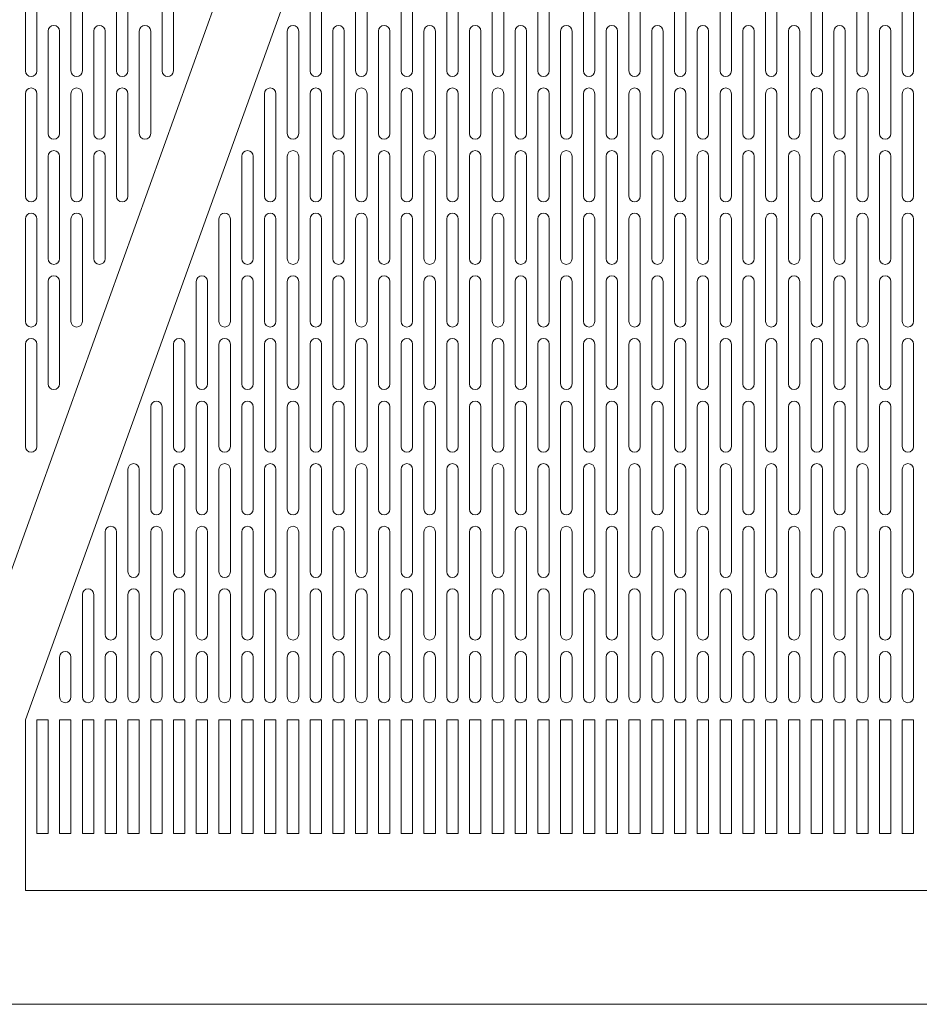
# Model space of a CAD drawing. Header units: millimetres. Extents: x 76.8 to 126.8, y 118.2 to 168.2.
# Tile 3 of 9: x 95.1 to 110.9, y 118.2 to 135.5. Entities that reach past the tile are written whole.
import ezdxf

# ---------------------------------------------------------------- set-up
doc = ezdxf.new("R2010")
doc.units = ezdxf.units.MM

msp = doc.modelspace()

# ---------------------------------------------------------------- linework, layer by layer
at = {"color": 7, "linetype": 'Continuous', "lineweight": 15}
for p, q in [((94.03, 123.216), (108.43, 163.216)), ((109.63, 163.216), (95.23, 123.216)), ((95.23, 136.416), (95.23, 134.616)), ((95.43, 134.616), (95.43, 136.416)), ((96.03, 136.416), (96.03, 134.616)), ((96.23, 134.616), (96.23, 136.416)), ((96.83, 136.416), (96.83, 134.616)), ((97.03, 134.616), (97.03, 136.416)), ((97.63, 136.416), (97.63, 134.616)), ((97.83, 134.616), (97.83, 136.416)), ((100.23, 136.416), (100.23, 134.616)), ((100.43, 134.616), (100.43, 136.416)), ((101.03, 136.416), (101.03, 134.616)), ((101.23, 134.616), (101.23, 136.416)), ((101.83, 136.416), (101.83, 134.616)), ((102.03, 134.616), (102.03, 136.416)), ((102.63, 136.416), (102.63, 134.616)), ((102.83, 134.616), (102.83, 136.416)), ((103.43, 136.416), (103.43, 134.616)), ((103.63, 134.616), (103.63, 136.416)), ((104.23, 136.416), (104.23, 134.616)), ((104.43, 134.616), (104.43, 136.416)), ((105.03, 136.416), (105.03, 134.616)), ((105.23, 134.616), (105.23, 136.416)), ((105.83, 136.416), (105.83, 134.616)), ((106.03, 134.616), (106.03, 136.416)), ((106.63, 136.416), (106.63, 134.616)), ((106.83, 134.616), (106.83, 136.416)), ((107.43, 136.416), (107.43, 134.616)), ((107.63, 134.616), (107.63, 136.416)), ((108.23, 136.416), (108.23, 134.616)), ((108.43, 134.616), (108.43, 136.416)), ((109.03, 136.416), (109.03, 134.616)), ((109.23, 134.616), (109.23, 136.416)), ((109.83, 136.416), (109.83, 134.616)), ((110.03, 134.616), (110.03, 136.416)), ((110.63, 136.416), (110.63, 134.616)), ((110.83, 134.616), (110.83, 136.416)), ((95.63, 135.316), (95.63, 133.516)), ((95.83, 133.516), (95.83, 135.316)), ((96.43, 135.316), (96.43, 133.516)), ((96.63, 133.516), (96.63, 135.316)), ((97.23, 135.316), (97.23, 133.516)), ((97.43, 133.516), (97.43, 135.316)), ((99.83, 135.316), (99.83, 133.516)), ((100.03, 133.516), (100.03, 135.316)), ((100.63, 135.316), (100.63, 133.516)), ((100.83, 133.516), (100.83, 135.316)), ((101.43, 135.316), (101.43, 133.516)), ((101.63, 133.516), (101.63, 135.316)), ((102.23, 135.316), (102.23, 133.516)), ((102.43, 133.516), (102.43, 135.316)), ((103.03, 135.316), (103.03, 133.516)), ((103.23, 133.516), (103.23, 135.316)), ((103.83, 135.316), (103.83, 133.516)), ((104.03, 133.516), (104.03, 135.316)), ((104.63, 135.316), (104.63, 133.516)), ((104.83, 133.516), (104.83, 135.316)), ((105.43, 135.316), (105.43, 133.516)), ((105.63, 133.516), (105.63, 135.316)), ((106.23, 135.316), (106.23, 133.516)), ((106.43, 133.516), (106.43, 135.316)), ((107.03, 135.316), (107.03, 133.516)), ((107.23, 133.516), (107.23, 135.316)), ((107.83, 135.316), (107.83, 133.516)), ((108.03, 133.516), (108.03, 135.316)), ((108.63, 135.316), (108.63, 133.516)), ((108.83, 133.516), (108.83, 135.316)), ((109.43, 135.316), (109.43, 133.516)), ((109.63, 133.516), (109.63, 135.316)), ((110.23, 135.316), (110.23, 133.516)), ((110.43, 133.516), (110.43, 135.316)), ((95.23, 134.216), (95.23, 132.416)), ((95.43, 132.416), (95.43, 134.216)), ((96.03, 134.216), (96.03, 132.416)), ((96.23, 132.416), (96.23, 134.216)), ((96.83, 134.216), (96.83, 132.416)), ((97.03, 132.416), (97.03, 134.216)), ((99.43, 134.216), (99.43, 132.416)), ((99.63, 132.416), (99.63, 134.216)), ((100.23, 134.216), (100.23, 132.416)), ((100.43, 132.416), (100.43, 134.216)), ((101.03, 134.216), (101.03, 132.416)), ((101.23, 132.416), (101.23, 134.216)), ((101.83, 134.216), (101.83, 132.416)), ((102.03, 132.416), (102.03, 134.216)), ((102.63, 134.216), (102.63, 132.416)), ((102.83, 132.416), (102.83, 134.216)), ((103.43, 134.216), (103.43, 132.416)), ((103.63, 132.416), (103.63, 134.216)), ((104.23, 134.216), (104.23, 132.416)), ((104.43, 132.416), (104.43, 134.216)), ((105.03, 134.216), (105.03, 132.416)), ((105.23, 132.416), (105.23, 134.216)), ((105.83, 134.216), (105.83, 132.416)), ((106.03, 132.416), (106.03, 134.216)), ((106.63, 134.216), (106.63, 132.416)), ((106.83, 132.416), (106.83, 134.216)), ((107.43, 134.216), (107.43, 132.416)), ((107.63, 132.416), (107.63, 134.216)), ((108.23, 134.216), (108.23, 132.416)), ((108.43, 132.416), (108.43, 134.216)), ((109.03, 134.216), (109.03, 132.416)), ((109.23, 132.416), (109.23, 134.216)), ((109.83, 134.216), (109.83, 132.416)), ((110.03, 132.416), (110.03, 134.216)), ((110.63, 134.216), (110.63, 132.416)), ((110.83, 132.416), (110.83, 134.216)), ((95.63, 133.116), (95.63, 131.316)), ((95.83, 131.316), (95.83, 133.116)), ((96.43, 133.116), (96.43, 131.316)), ((96.63, 131.316), (96.63, 133.116)), ((99.03, 133.116), (99.03, 131.316)), ((99.23, 131.316), (99.23, 133.116)), ((99.83, 133.116), (99.83, 131.316)), ((100.03, 131.316), (100.03, 133.116)), ((100.63, 133.116), (100.63, 131.316)), ((100.83, 131.316), (100.83, 133.116)), ((101.43, 133.116), (101.43, 131.316)), ((101.63, 131.316), (101.63, 133.116)), ((102.23, 133.116), (102.23, 131.316)), ((102.43, 131.316), (102.43, 133.116)), ((103.03, 133.116), (103.03, 131.316)), ((103.23, 131.316), (103.23, 133.116)), ((103.83, 133.116), (103.83, 131.316)), ((104.03, 131.316), (104.03, 133.116)), ((104.63, 133.116), (104.63, 131.316)), ((104.83, 131.316), (104.83, 133.116)), ((105.43, 133.116), (105.43, 131.316)), ((105.63, 131.316), (105.63, 133.116)), ((106.23, 133.116), (106.23, 131.316)), ((106.43, 131.316), (106.43, 133.116)), ((107.03, 133.116), (107.03, 131.316)), ((107.23, 131.316), (107.23, 133.116)), ((107.83, 133.116), (107.83, 131.316)), ((108.03, 131.316), (108.03, 133.116)), ((108.63, 133.116), (108.63, 131.316)), ((108.83, 131.316), (108.83, 133.116)), ((109.43, 133.116), (109.43, 131.316)), ((109.63, 131.316), (109.63, 133.116)), ((110.23, 133.116), (110.23, 131.316)), ((110.43, 131.316), (110.43, 133.116)), ((95.23, 132.016), (95.23, 130.216)), ((95.43, 130.216), (95.43, 132.016)), ((96.03, 132.016), (96.03, 130.216)), ((96.23, 130.216), (96.23, 132.016)), ((98.63, 132.016), (98.63, 130.216)), ((98.83, 130.216), (98.83, 132.016)), ((99.43, 132.016), (99.43, 130.216)), ((99.63, 130.216), (99.63, 132.016)), ((100.23, 132.016), (100.23, 130.216)), ((100.43, 130.216), (100.43, 132.016)), ((101.03, 132.016), (101.03, 130.216)), ((101.23, 130.216), (101.23, 132.016)), ((101.83, 132.016), (101.83, 130.216)), ((102.03, 130.216), (102.03, 132.016)), ((102.63, 132.016), (102.63, 130.216)), ((102.83, 130.216), (102.83, 132.016)), ((103.43, 132.016), (103.43, 130.216)), ((103.63, 130.216), (103.63, 132.016)), ((104.23, 132.016), (104.23, 130.216)), ((104.43, 130.216), (104.43, 132.016)), ((105.03, 132.016), (105.03, 130.216)), ((105.23, 130.216), (105.23, 132.016)), ((105.83, 132.016), (105.83, 130.216)), ((106.03, 130.216), (106.03, 132.016)), ((106.63, 132.016), (106.63, 130.216)), ((106.83, 130.216), (106.83, 132.016)), ((107.43, 132.016), (107.43, 130.216)), ((107.63, 130.216), (107.63, 132.016)), ((108.23, 132.016), (108.23, 130.216)), ((108.43, 130.216), (108.43, 132.016)), ((109.03, 132.016), (109.03, 130.216)), ((109.23, 130.216), (109.23, 132.016)), ((109.83, 132.016), (109.83, 130.216)), ((110.03, 130.216), (110.03, 132.016)), ((110.63, 132.016), (110.63, 130.216)), ((110.83, 130.216), (110.83, 132.016)), ((95.63, 130.916), (95.63, 129.116)), ((95.83, 129.116), (95.83, 130.916)), ((98.23, 130.916), (98.23, 129.116)), ((98.43, 129.116), (98.43, 130.916)), ((99.03, 130.916), (99.03, 129.116)), ((99.23, 129.116), (99.23, 130.916)), ((99.83, 130.916), (99.83, 129.116)), ((100.03, 129.116), (100.03, 130.916)), ((100.63, 130.916), (100.63, 129.116)), ((100.83, 129.116), (100.83, 130.916)), ((101.43, 130.916), (101.43, 129.116)), ((101.63, 129.116), (101.63, 130.916)), ((102.23, 130.916), (102.23, 129.116)), ((102.43, 129.116), (102.43, 130.916)), ((103.03, 130.916), (103.03, 129.116)), ((103.23, 129.116), (103.23, 130.916)), ((103.83, 130.916), (103.83, 129.116)), ((104.03, 129.116), (104.03, 130.916)), ((104.63, 130.916), (104.63, 129.116)), ((104.83, 129.116), (104.83, 130.916)), ((105.43, 130.916), (105.43, 129.116)), ((105.63, 129.116), (105.63, 130.916)), ((106.23, 130.916), (106.23, 129.116)), ((106.43, 129.116), (106.43, 130.916)), ((107.03, 130.916), (107.03, 129.116)), ((107.23, 129.116), (107.23, 130.916)), ((107.83, 130.916), (107.83, 129.116)), ((108.03, 129.116), (108.03, 130.916)), ((108.63, 130.916), (108.63, 129.116)), ((108.83, 129.116), (108.83, 130.916)), ((109.43, 130.916), (109.43, 129.116)), ((109.63, 129.116), (109.63, 130.916)), ((110.23, 130.916), (110.23, 129.116)), ((110.43, 129.116), (110.43, 130.916)), ((95.23, 129.816), (95.23, 128.016)), ((95.43, 128.016), (95.43, 129.816)), ((97.83, 129.816), (97.83, 128.016)), ((98.03, 128.016), (98.03, 129.816)), ((98.63, 129.816), (98.63, 128.016)), ((98.83, 128.016), (98.83, 129.816)), ((99.43, 129.816), (99.43, 128.016)), ((99.63, 128.016), (99.63, 129.816)), ((100.23, 129.816), (100.23, 128.016)), ((100.43, 128.016), (100.43, 129.816)), ((101.03, 129.816), (101.03, 128.016)), ((101.23, 128.016), (101.23, 129.816)), ((101.83, 129.816), (101.83, 128.016)), ((102.03, 128.016), (102.03, 129.816)), ((102.63, 129.816), (102.63, 128.016)), ((102.83, 128.016), (102.83, 129.816)), ((103.43, 129.816), (103.43, 128.016)), ((103.63, 128.016), (103.63, 129.816)), ((104.23, 129.816), (104.23, 128.016)), ((104.43, 128.016), (104.43, 129.816)), ((105.03, 129.816), (105.03, 128.016)), ((105.23, 128.016), (105.23, 129.816)), ((105.83, 129.816), (105.83, 128.016)), ((106.03, 128.016), (106.03, 129.816)), ((106.63, 129.816), (106.63, 128.016)), ((106.83, 128.016), (106.83, 129.816)), ((107.43, 129.816), (107.43, 128.016)), ((107.63, 128.016), (107.63, 129.816)), ((108.23, 129.816), (108.23, 128.016)), ((108.43, 128.016), (108.43, 129.816)), ((109.03, 129.816), (109.03, 128.016)), ((109.23, 128.016), (109.23, 129.816)), ((109.83, 129.816), (109.83, 128.016)), ((110.03, 128.016), (110.03, 129.816)), ((110.63, 129.816), (110.63, 128.016)), ((110.83, 128.016), (110.83, 129.816)), ((97.43, 128.716), (97.43, 126.916)), ((97.63, 126.916), (97.63, 128.716)), ((98.23, 128.716), (98.23, 126.916)), ((98.43, 126.916), (98.43, 128.716)), ((99.03, 128.716), (99.03, 126.916)), ((99.23, 126.916), (99.23, 128.716)), ((99.83, 128.716), (99.83, 126.916)), ((100.03, 126.916), (100.03, 128.716)), ((100.63, 128.716), (100.63, 126.916)), ((100.83, 126.916), (100.83, 128.716)), ((101.43, 128.716), (101.43, 126.916)), ((101.63, 126.916), (101.63, 128.716)), ((102.23, 128.716), (102.23, 126.916)), ((102.43, 126.916), (102.43, 128.716)), ((103.03, 128.716), (103.03, 126.916)), ((103.23, 126.916), (103.23, 128.716)), ((103.83, 128.716), (103.83, 126.916)), ((104.03, 126.916), (104.03, 128.716)), ((104.63, 128.716), (104.63, 126.916)), ((104.83, 126.916), (104.83, 128.716)), ((105.43, 128.716), (105.43, 126.916)), ((105.63, 126.916), (105.63, 128.716)), ((106.23, 128.716), (106.23, 126.916)), ((106.43, 126.916), (106.43, 128.716)), ((107.03, 128.716), (107.03, 126.916)), ((107.23, 126.916), (107.23, 128.716)), ((107.83, 128.716), (107.83, 126.916)), ((108.03, 126.916), (108.03, 128.716)), ((108.63, 128.716), (108.63, 126.916)), ((108.83, 126.916), (108.83, 128.716)), ((109.43, 128.716), (109.43, 126.916)), ((109.63, 126.916), (109.63, 128.716)), ((110.23, 128.716), (110.23, 126.916)), ((110.43, 126.916), (110.43, 128.716)), ((97.03, 127.616), (97.03, 125.816)), ((97.23, 125.816), (97.23, 127.616)), ((97.83, 127.616), (97.83, 125.816)), ((98.03, 125.816), (98.03, 127.616)), ((98.63, 127.616), (98.63, 125.816)), ((98.83, 125.816), (98.83, 127.616)), ((99.43, 127.616), (99.43, 125.816)), ((99.63, 125.816), (99.63, 127.616)), ((100.23, 127.616), (100.23, 125.816)), ((100.43, 125.816), (100.43, 127.616)), ((101.03, 127.616), (101.03, 125.816)), ((101.23, 125.816), (101.23, 127.616)), ((101.83, 127.616), (101.83, 125.816)), ((102.03, 125.816), (102.03, 127.616)), ((102.63, 127.616), (102.63, 125.816)), ((102.83, 125.816), (102.83, 127.616)), ((103.43, 127.616), (103.43, 125.816)), ((103.63, 125.816), (103.63, 127.616)), ((104.23, 127.616), (104.23, 125.816)), ((104.43, 125.816), (104.43, 127.616)), ((105.03, 127.616), (105.03, 125.816)), ((105.23, 125.816), (105.23, 127.616)), ((105.83, 127.616), (105.83, 125.816)), ((106.03, 125.816), (106.03, 127.616)), ((106.63, 127.616), (106.63, 125.816)), ((106.83, 125.816), (106.83, 127.616)), ((107.43, 127.616), (107.43, 125.816)), ((107.63, 125.816), (107.63, 127.616)), ((108.23, 127.616), (108.23, 125.816)), ((108.43, 125.816), (108.43, 127.616)), ((109.03, 127.616), (109.03, 125.816)), ((109.23, 125.816), (109.23, 127.616)), ((109.83, 127.616), (109.83, 125.816)), ((110.03, 125.816), (110.03, 127.616)), ((110.63, 127.616), (110.63, 125.816)), ((110.83, 125.816), (110.83, 127.616)), ((96.63, 126.516), (96.63, 124.716)), ((96.83, 124.716), (96.83, 126.516)), ((97.43, 126.516), (97.43, 124.716)), ((97.63, 124.716), (97.63, 126.516)), ((98.23, 126.516), (98.23, 124.716)), ((98.43, 124.716), (98.43, 126.516)), ((99.03, 126.516), (99.03, 124.716)), ((99.23, 124.716), (99.23, 126.516)), ((99.83, 126.516), (99.83, 124.716)), ((100.03, 124.716), (100.03, 126.516)), ((100.63, 126.516), (100.63, 124.716)), ((100.83, 124.716), (100.83, 126.516)), ((101.43, 126.516), (101.43, 124.716)), ((101.63, 124.716), (101.63, 126.516)), ((102.23, 126.516), (102.23, 124.716)), ((102.43, 124.716), (102.43, 126.516)), ((103.03, 126.516), (103.03, 124.716)), ((103.23, 124.716), (103.23, 126.516)), ((103.83, 126.516), (103.83, 124.716)), ((104.03, 124.716), (104.03, 126.516)), ((104.63, 126.516), (104.63, 124.716)), ((104.83, 124.716), (104.83, 126.516)), ((105.43, 126.516), (105.43, 124.716)), ((105.63, 124.716), (105.63, 126.516)), ((106.23, 126.516), (106.23, 124.716)), ((106.43, 124.716), (106.43, 126.516)), ((107.03, 126.516), (107.03, 124.716)), ((107.23, 124.716), (107.23, 126.516)), ((107.83, 126.516), (107.83, 124.716)), ((108.03, 124.716), (108.03, 126.516)), ((108.63, 126.516), (108.63, 124.716)), ((108.83, 124.716), (108.83, 126.516)), ((109.43, 126.516), (109.43, 124.716)), ((109.63, 124.716), (109.63, 126.516)), ((110.23, 126.516), (110.23, 124.716)), ((110.43, 124.716), (110.43, 126.516)), ((96.23, 125.416), (96.23, 123.616)), ((96.43, 123.616), (96.43, 125.416)), ((97.03, 125.416), (97.03, 123.616)), ((97.23, 123.616), (97.23, 125.416)), ((97.83, 125.416), (97.83, 123.616)), ((98.03, 123.616), (98.03, 125.416)), ((98.63, 125.416), (98.63, 123.616)), ((98.83, 123.616), (98.83, 125.416)), ((99.43, 125.416), (99.43, 123.616)), ((99.63, 123.616), (99.63, 125.416)), ((100.23, 125.416), (100.23, 123.616)), ((100.43, 123.616), (100.43, 125.416)), ((101.03, 125.416), (101.03, 123.616)), ((101.23, 123.616), (101.23, 125.416)), ((101.83, 125.416), (101.83, 123.616)), ((102.03, 123.616), (102.03, 125.416)), ((102.63, 125.416), (102.63, 123.616)), ((102.83, 123.616), (102.83, 125.416)), ((103.43, 125.416), (103.43, 123.616)), ((103.63, 123.616), (103.63, 125.416)), ((104.23, 125.416), (104.23, 123.616)), ((104.43, 123.616), (104.43, 125.416)), ((105.03, 125.416), (105.03, 123.616)), ((105.23, 123.616), (105.23, 125.416)), ((105.83, 125.416), (105.83, 123.616)), ((106.03, 123.616), (106.03, 125.416)), ((106.63, 125.416), (106.63, 123.616)), ((106.83, 123.616), (106.83, 125.416)), ((107.43, 125.416), (107.43, 123.616)), ((107.63, 123.616), (107.63, 125.416)), ((108.23, 125.416), (108.23, 123.616)), ((108.43, 123.616), (108.43, 125.416)), ((109.03, 125.416), (109.03, 123.616)), ((109.23, 123.616), (109.23, 125.416)), ((109.83, 125.416), (109.83, 123.616)), ((110.03, 123.616), (110.03, 125.416)), ((110.63, 125.416), (110.63, 123.616)), ((110.83, 123.616), (110.83, 125.416)), ((95.83, 124.316), (95.83, 123.616)), ((96.03, 123.616), (96.03, 124.316)), ((96.63, 124.316), (96.63, 123.616)), ((96.83, 123.616), (96.83, 124.316)), ((97.43, 124.316), (97.43, 123.616)), ((97.63, 123.616), (97.63, 124.316)), ((98.23, 124.316), (98.23, 123.616)), ((98.43, 123.616), (98.43, 124.316)), ((99.03, 124.316), (99.03, 123.616)), ((99.23, 123.616), (99.23, 124.316)), ((99.83, 124.316), (99.83, 123.616)), ((100.03, 123.616), (100.03, 124.316)), ((100.63, 124.316), (100.63, 123.616)), ((100.83, 123.616), (100.83, 124.316)), ((101.43, 124.316), (101.43, 123.616)), ((101.63, 123.616), (101.63, 124.316)), ((102.23, 124.316), (102.23, 123.616)), ((102.43, 123.616), (102.43, 124.316)), ((103.03, 124.316), (103.03, 123.616)), ((103.23, 123.616), (103.23, 124.316)), ((103.83, 124.316), (103.83, 123.616)), ((104.03, 123.616), (104.03, 124.316)), ((104.63, 124.316), (104.63, 123.616)), ((104.83, 123.616), (104.83, 124.316)), ((105.43, 124.316), (105.43, 123.616)), ((105.63, 123.616), (105.63, 124.316)), ((106.23, 124.316), (106.23, 123.616)), ((106.43, 123.616), (106.43, 124.316)), ((107.03, 124.316), (107.03, 123.616)), ((107.23, 123.616), (107.23, 124.316)), ((107.83, 124.316), (107.83, 123.616)), ((108.03, 123.616), (108.03, 124.316)), ((108.63, 124.316), (108.63, 123.616)), ((108.83, 123.616), (108.83, 124.316)), ((109.43, 124.316), (109.43, 123.616)), ((109.63, 123.616), (109.63, 124.316)), ((110.23, 124.316), (110.23, 123.616)), ((110.43, 123.616), (110.43, 124.316)), ((95.23, 123.216), (95.23, 120.216)), ((95.63, 123.216), (95.43, 123.216)), ((95.43, 123.216), (95.43, 121.216)), ((95.63, 121.216), (95.63, 123.216)), ((96.03, 123.216), (95.83, 123.216)), ((95.83, 123.216), (95.83, 121.216)), ((96.03, 121.216), (96.03, 123.216)), ((96.43, 123.216), (96.23, 123.216)), ((96.23, 123.216), (96.23, 121.216)), ((96.43, 121.216), (96.43, 123.216)), ((96.83, 123.216), (96.63, 123.216)), ((96.63, 123.216), (96.63, 121.216)), ((96.83, 121.216), (96.83, 123.216)), ((97.23, 123.216), (97.03, 123.216)), ((97.03, 123.216), (97.03, 121.216)), ((97.23, 121.216), (97.23, 123.216)), ((97.63, 123.216), (97.43, 123.216)), ((97.43, 123.216), (97.43, 121.216)), ((97.63, 121.216), (97.63, 123.216)), ((98.03, 123.216), (97.83, 123.216)), ((97.83, 123.216), (97.83, 121.216)), ((98.03, 121.216), (98.03, 123.216)), ((98.43, 123.216), (98.23, 123.216)), ((98.23, 123.216), (98.23, 121.216)), ((98.43, 121.216), (98.43, 123.216)), ((98.83, 123.216), (98.63, 123.216)), ((98.63, 123.216), (98.63, 121.216)), ((98.83, 121.216), (98.83, 123.216)), ((99.23, 123.216), (99.03, 123.216)), ((99.03, 123.216), (99.03, 121.216)), ((99.23, 121.216), (99.23, 123.216)), ((99.63, 123.216), (99.43, 123.216)), ((99.43, 123.216), (99.43, 121.216)), ((99.63, 121.216), (99.63, 123.216)), ((100.03, 123.216), (99.83, 123.216)), ((99.83, 123.216), (99.83, 121.216)), ((100.03, 121.216), (100.03, 123.216)), ((100.43, 123.216), (100.23, 123.216)), ((100.23, 123.216), (100.23, 121.216)), ((100.43, 121.216), (100.43, 123.216)), ((100.83, 123.216), (100.63, 123.216)), ((100.63, 123.216), (100.63, 121.216)), ((100.83, 121.216), (100.83, 123.216)), ((101.23, 123.216), (101.03, 123.216)), ((101.03, 123.216), (101.03, 121.216)), ((101.23, 121.216), (101.23, 123.216)), ((101.63, 123.216), (101.43, 123.216)), ((101.43, 123.216), (101.43, 121.216)), ((101.63, 121.216), (101.63, 123.216)), ((102.03, 123.216), (101.83, 123.216)), ((101.83, 123.216), (101.83, 121.216)), ((102.03, 121.216), (102.03, 123.216)), ((102.43, 123.216), (102.23, 123.216)), ((102.23, 123.216), (102.23, 121.216)), ((102.43, 121.216), (102.43, 123.216)), ((102.83, 123.216), (102.63, 123.216)), ((102.63, 123.216), (102.63, 121.216)), ((102.83, 121.216), (102.83, 123.216)), ((103.23, 123.216), (103.03, 123.216)), ((103.03, 123.216), (103.03, 121.216)), ((103.23, 121.216), (103.23, 123.216)), ((103.63, 123.216), (103.43, 123.216)), ((103.43, 123.216), (103.43, 121.216)), ((103.63, 121.216), (103.63, 123.216)), ((104.03, 123.216), (103.83, 123.216)), ((103.83, 123.216), (103.83, 121.216)), ((104.03, 121.216), (104.03, 123.216)), ((104.43, 123.216), (104.23, 123.216)), ((104.23, 123.216), (104.23, 121.216)), ((104.43, 121.216), (104.43, 123.216)), ((104.83, 123.216), (104.63, 123.216)), ((104.63, 123.216), (104.63, 121.216)), ((104.83, 121.216), (104.83, 123.216)), ((105.23, 123.216), (105.03, 123.216)), ((105.03, 123.216), (105.03, 121.216)), ((105.23, 121.216), (105.23, 123.216)), ((105.63, 123.216), (105.43, 123.216)), ((105.43, 123.216), (105.43, 121.216)), ((105.63, 121.216), (105.63, 123.216)), ((106.03, 123.216), (105.83, 123.216)), ((105.83, 123.216), (105.83, 121.216)), ((106.03, 121.216), (106.03, 123.216)), ((106.43, 123.216), (106.23, 123.216)), ((106.23, 123.216), (106.23, 121.216)), ((106.43, 121.216), (106.43, 123.216)), ((106.83, 123.216), (106.63, 123.216)), ((106.63, 123.216), (106.63, 121.216)), ((106.83, 121.216), (106.83, 123.216)), ((107.23, 123.216), (107.03, 123.216)), ((107.03, 123.216), (107.03, 121.216)), ((107.23, 121.216), (107.23, 123.216)), ((107.63, 123.216), (107.43, 123.216)), ((107.43, 123.216), (107.43, 121.216)), ((107.63, 121.216), (107.63, 123.216)), ((108.03, 123.216), (107.83, 123.216)), ((107.83, 123.216), (107.83, 121.216)), ((108.03, 121.216), (108.03, 123.216)), ((108.43, 123.216), (108.23, 123.216)), ((108.23, 123.216), (108.23, 121.216)), ((108.43, 121.216), (108.43, 123.216)), ((108.83, 123.216), (108.63, 123.216)), ((108.63, 123.216), (108.63, 121.216)), ((108.83, 121.216), (108.83, 123.216)), ((109.23, 123.216), (109.03, 123.216)), ((109.03, 123.216), (109.03, 121.216)), ((109.23, 121.216), (109.23, 123.216)), ((109.63, 123.216), (109.43, 123.216)), ((109.43, 123.216), (109.43, 121.216)), ((109.63, 121.216), (109.63, 123.216)), ((110.03, 123.216), (109.83, 123.216)), ((109.83, 123.216), (109.83, 121.216)), ((110.03, 121.216), (110.03, 123.216)), ((110.43, 123.216), (110.23, 123.216)), ((110.23, 123.216), (110.23, 121.216)), ((110.43, 121.216), (110.43, 123.216)), ((110.83, 123.216), (110.63, 123.216)), ((110.63, 123.216), (110.63, 121.216)), ((110.83, 121.216), (110.83, 123.216)), ((95.43, 121.216), (95.63, 121.216)), ((95.83, 121.216), (96.03, 121.216)), ((96.23, 121.216), (96.43, 121.216)), ((96.63, 121.216), (96.83, 121.216)), ((97.03, 121.216), (97.23, 121.216)), ((97.43, 121.216), (97.63, 121.216)), ((97.83, 121.216), (98.03, 121.216)), ((98.23, 121.216), (98.43, 121.216)), ((98.63, 121.216), (98.83, 121.216)), ((99.03, 121.216), (99.23, 121.216)), ((99.43, 121.216), (99.63, 121.216)), ((99.83, 121.216), (100.03, 121.216)), ((100.23, 121.216), (100.43, 121.216)), ((100.63, 121.216), (100.83, 121.216)), ((101.03, 121.216), (101.23, 121.216)), ((101.43, 121.216), (101.63, 121.216)), ((101.83, 121.216), (102.03, 121.216)), ((102.23, 121.216), (102.43, 121.216)), ((102.63, 121.216), (102.83, 121.216)), ((103.03, 121.216), (103.23, 121.216)), ((103.43, 121.216), (103.63, 121.216)), ((103.83, 121.216), (104.03, 121.216)), ((104.23, 121.216), (104.43, 121.216)), ((104.63, 121.216), (104.83, 121.216)), ((105.03, 121.216), (105.23, 121.216)), ((105.43, 121.216), (105.63, 121.216)), ((105.83, 121.216), (106.03, 121.216)), ((106.23, 121.216), (106.43, 121.216)), ((106.63, 121.216), (106.83, 121.216)), ((107.03, 121.216), (107.23, 121.216)), ((107.43, 121.216), (107.63, 121.216)), ((107.83, 121.216), (108.03, 121.216)), ((108.23, 121.216), (108.43, 121.216)), ((108.63, 121.216), (108.83, 121.216)), ((109.03, 121.216), (109.23, 121.216)), ((109.43, 121.216), (109.63, 121.216)), ((109.83, 121.216), (110.03, 121.216)), ((110.23, 121.216), (110.43, 121.216)), ((110.63, 121.216), (110.83, 121.216)), ((95.23, 120.216), (121.83, 120.216)), ((76.83, 118.216), (126.83, 118.216))]:
    msp.add_line(p, q, dxfattribs=at)
for centre, start, end in [((95.73, 135.316), 0, 180), ((96.53, 135.316), 0, 180), ((97.33, 135.316), 0, 180), ((99.93, 135.316), 0, 180), ((100.73, 135.316), 0, 180), ((101.53, 135.316), 0, 180), ((102.33, 135.316), 0, 180), ((103.13, 135.316), 0, 180), ((103.93, 135.316), 0, 180), ((104.73, 135.316), 0, 180), ((105.53, 135.316), 0, 180), ((106.33, 135.316), 0, 180), ((107.13, 135.316), 0, 180), ((107.93, 135.316), 0, 180), ((108.73, 135.316), 0, 180), ((109.53, 135.316), 0, 180), ((110.33, 135.316), 0, 180), ((95.33, 134.616), 180, 0), ((96.13, 134.616), 180, 0), ((96.93, 134.616), 180, 0), ((97.73, 134.616), 180, 0), ((100.33, 134.616), 180, 0), ((101.13, 134.616), 180, 0), ((101.93, 134.616), 180, 0), ((102.73, 134.616), 180, 0), ((103.53, 134.616), 180, 0), ((104.33, 134.616), 180, 0), ((105.13, 134.616), 180, 0), ((105.93, 134.616), 180, 0), ((106.73, 134.616), 180, 0), ((107.53, 134.616), 180, 0), ((108.33, 134.616), 180, 0), ((109.13, 134.616), 180, 0), ((109.93, 134.616), 180, 0), ((110.73, 134.616), 180, 0), ((95.33, 134.216), 0, 180), ((96.13, 134.216), 0, 180), ((96.93, 134.216), 0, 180), ((99.53, 134.216), 0, 180), ((100.33, 134.216), 0, 180), ((101.13, 134.216), 0, 180), ((101.93, 134.216), 0, 180), ((102.73, 134.216), 0, 180), ((103.53, 134.216), 0, 180), ((104.33, 134.216), 0, 180), ((105.13, 134.216), 0, 180), ((105.93, 134.216), 0, 180), ((106.73, 134.216), 0, 180), ((107.53, 134.216), 0, 180), ((108.33, 134.216), 0, 180), ((109.13, 134.216), 0, 180), ((109.93, 134.216), 0, 180), ((110.73, 134.216), 0, 180), ((95.73, 133.516), 180, 0), ((96.53, 133.516), 180, 0), ((97.33, 133.516), 180, 0), ((99.93, 133.516), 180, 0), ((100.73, 133.516), 180, 0), ((101.53, 133.516), 180, 0), ((102.33, 133.516), 180, 0), ((103.13, 133.516), 180, 0), ((103.93, 133.516), 180, 0), ((104.73, 133.516), 180, 0), ((105.53, 133.516), 180, 0), ((106.33, 133.516), 180, 0), ((107.13, 133.516), 180, 0), ((107.93, 133.516), 180, 0), ((108.73, 133.516), 180, 0), ((109.53, 133.516), 180, 0), ((110.33, 133.516), 180, 0), ((95.73, 133.116), 0, 180), ((96.53, 133.116), 0, 180), ((99.13, 133.116), 0, 180), ((99.93, 133.116), 0, 180), ((100.73, 133.116), 0, 180), ((101.53, 133.116), 0, 180), ((102.33, 133.116), 0, 180), ((103.13, 133.116), 0, 180), ((103.93, 133.116), 0, 180), ((104.73, 133.116), 0, 180), ((105.53, 133.116), 0, 180), ((106.33, 133.116), 0, 180), ((107.13, 133.116), 0, 180), ((107.93, 133.116), 0, 180), ((108.73, 133.116), 0, 180), ((109.53, 133.116), 0, 180), ((110.33, 133.116), 0, 180), ((95.33, 132.416), 180, 0), ((96.13, 132.416), 180, 0), ((96.93, 132.416), 180, 0), ((99.53, 132.416), 180, 0), ((100.33, 132.416), 180, 0), ((101.13, 132.416), 180, 0), ((101.93, 132.416), 180, 0), ((102.73, 132.416), 180, 0), ((103.53, 132.416), 180, 0), ((104.33, 132.416), 180, 0), ((105.13, 132.416), 180, 0), ((105.93, 132.416), 180, 0), ((106.73, 132.416), 180, 0), ((107.53, 132.416), 180, 0), ((108.33, 132.416), 180, 0), ((109.13, 132.416), 180, 0), ((109.93, 132.416), 180, 0), ((110.73, 132.416), 180, 0), ((95.33, 132.016), 0, 180), ((96.13, 132.016), 0, 180), ((98.73, 132.016), 0, 180), ((99.53, 132.016), 0, 180), ((100.33, 132.016), 0, 180), ((101.13, 132.016), 0, 180), ((101.93, 132.016), 0, 180), ((102.73, 132.016), 0, 180), ((103.53, 132.016), 0, 180), ((104.33, 132.016), 0, 180), ((105.13, 132.016), 0, 180), ((105.93, 132.016), 0, 180), ((106.73, 132.016), 0, 180), ((107.53, 132.016), 0, 180), ((108.33, 132.016), 0, 180), ((109.13, 132.016), 0, 180), ((109.93, 132.016), 0, 180), ((110.73, 132.016), 0, 180), ((95.73, 131.316), 180, 0), ((96.53, 131.316), 180, 0), ((99.13, 131.316), 180, 0), ((99.93, 131.316), 180, 0), ((100.73, 131.316), 180, 0), ((101.53, 131.316), 180, 0), ((102.33, 131.316), 180, 0), ((103.13, 131.316), 180, 0), ((103.93, 131.316), 180, 0), ((104.73, 131.316), 180, 0), ((105.53, 131.316), 180, 0), ((106.33, 131.316), 180, 0), ((107.13, 131.316), 180, 0), ((107.93, 131.316), 180, 0), ((108.73, 131.316), 180, 0), ((109.53, 131.316), 180, 0), ((110.33, 131.316), 180, 0), ((95.73, 130.916), 0, 180), ((98.33, 130.916), 0, 180), ((99.13, 130.916), 0, 180), ((99.93, 130.916), 0, 180), ((100.73, 130.916), 0, 180), ((101.53, 130.916), 0, 180), ((102.33, 130.916), 0, 180), ((103.13, 130.916), 0, 180), ((103.93, 130.916), 0, 180), ((104.73, 130.916), 0, 180), ((105.53, 130.916), 0, 180), ((106.33, 130.916), 0, 180), ((107.13, 130.916), 0, 180), ((107.93, 130.916), 0, 180), ((108.73, 130.916), 0, 180), ((109.53, 130.916), 0, 180), ((110.33, 130.916), 0, 180), ((95.33, 130.216), 180, 0), ((96.13, 130.216), 180, 0), ((98.73, 130.216), 180, 0), ((99.53, 130.216), 180, 0), ((100.33, 130.216), 180, 0), ((101.13, 130.216), 180, 0), ((101.93, 130.216), 180, 0), ((102.73, 130.216), 180, 0), ((103.53, 130.216), 180, 0), ((104.33, 130.216), 180, 0), ((105.13, 130.216), 180, 0), ((105.93, 130.216), 180, 0), ((106.73, 130.216), 180, 0), ((107.53, 130.216), 180, 0), ((108.33, 130.216), 180, 0), ((109.13, 130.216), 180, 0), ((109.93, 130.216), 180, 0), ((110.73, 130.216), 180, 0), ((95.33, 129.816), 0, 180), ((97.93, 129.816), 0, 180), ((98.73, 129.816), 0, 180), ((99.53, 129.816), 0, 180), ((100.33, 129.816), 0, 180), ((101.13, 129.816), 0, 180), ((101.93, 129.816), 0, 180), ((102.73, 129.816), 0, 180), ((103.53, 129.816), 0, 180), ((104.33, 129.816), 0, 180), ((105.13, 129.816), 0, 180), ((105.93, 129.816), 0, 180), ((106.73, 129.816), 0, 180), ((107.53, 129.816), 0, 180), ((108.33, 129.816), 0, 180), ((109.13, 129.816), 0, 180), ((109.93, 129.816), 0, 180), ((110.73, 129.816), 0, 180), ((95.73, 129.116), 180, 0), ((98.33, 129.116), 180, 0), ((99.13, 129.116), 180, 0), ((99.93, 129.116), 180, 0), ((100.73, 129.116), 180, 0), ((101.53, 129.116), 180, 0), ((102.33, 129.116), 180, 0), ((103.13, 129.116), 180, 0), ((103.93, 129.116), 180, 0), ((104.73, 129.116), 180, 0), ((105.53, 129.116), 180, 0), ((106.33, 129.116), 180, 0), ((107.13, 129.116), 180, 0), ((107.93, 129.116), 180, 0), ((108.73, 129.116), 180, 0), ((109.53, 129.116), 180, 0), ((110.33, 129.116), 180, 0), ((97.53, 128.716), 0, 180), ((98.33, 128.716), 0, 180), ((99.13, 128.716), 0, 180), ((99.93, 128.716), 0, 180), ((100.73, 128.716), 0, 180), ((101.53, 128.716), 0, 180), ((102.33, 128.716), 0, 180), ((103.13, 128.716), 0, 180), ((103.93, 128.716), 0, 180), ((104.73, 128.716), 0, 180), ((105.53, 128.716), 0, 180), ((106.33, 128.716), 0, 180), ((107.13, 128.716), 0, 180), ((107.93, 128.716), 0, 180), ((108.73, 128.716), 0, 180), ((109.53, 128.716), 0, 180), ((110.33, 128.716), 0, 180), ((95.33, 128.016), 180, 0), ((97.93, 128.016), 180, 0), ((98.73, 128.016), 180, 0), ((99.53, 128.016), 180, 0), ((100.33, 128.016), 180, 0), ((101.13, 128.016), 180, 0), ((101.93, 128.016), 180, 0), ((102.73, 128.016), 180, 0), ((103.53, 128.016), 180, 0), ((104.33, 128.016), 180, 0), ((105.13, 128.016), 180, 0), ((105.93, 128.016), 180, 0), ((106.73, 128.016), 180, 0), ((107.53, 128.016), 180, 0), ((108.33, 128.016), 180, 0), ((109.13, 128.016), 180, 0), ((109.93, 128.016), 180, 0), ((110.73, 128.016), 180, 0), ((97.13, 127.616), 0, 180), ((97.93, 127.616), 0, 180), ((98.73, 127.616), 0, 180), ((99.53, 127.616), 0, 180), ((100.33, 127.616), 0, 180), ((101.13, 127.616), 0, 180), ((101.93, 127.616), 0, 180), ((102.73, 127.616), 0, 180), ((103.53, 127.616), 0, 180), ((104.33, 127.616), 0, 180), ((105.13, 127.616), 0, 180), ((105.93, 127.616), 0, 180), ((106.73, 127.616), 0, 180), ((107.53, 127.616), 0, 180), ((108.33, 127.616), 0, 180), ((109.13, 127.616), 0, 180), ((109.93, 127.616), 0, 180), ((110.73, 127.616), 0, 180), ((97.53, 126.916), 180, 0), ((98.33, 126.916), 180, 0), ((99.13, 126.916), 180, 0), ((99.93, 126.916), 180, 0), ((100.73, 126.916), 180, 0), ((101.53, 126.916), 180, 0), ((102.33, 126.916), 180, 0), ((103.13, 126.916), 180, 0), ((103.93, 126.916), 180, 0), ((104.73, 126.916), 180, 0), ((105.53, 126.916), 180, 0), ((106.33, 126.916), 180, 0), ((107.13, 126.916), 180, 0), ((107.93, 126.916), 180, 0), ((108.73, 126.916), 180, 0), ((109.53, 126.916), 180, 0), ((110.33, 126.916), 180, 0), ((96.73, 126.516), 0, 180), ((97.53, 126.516), 0, 180), ((98.33, 126.516), 0, 180), ((99.13, 126.516), 0, 180), ((99.93, 126.516), 0, 180), ((100.73, 126.516), 0, 180), ((101.53, 126.516), 0, 180), ((102.33, 126.516), 0, 180), ((103.13, 126.516), 0, 180), ((103.93, 126.516), 0, 180), ((104.73, 126.516), 0, 180), ((105.53, 126.516), 0, 180), ((106.33, 126.516), 0, 180), ((107.13, 126.516), 0, 180), ((107.93, 126.516), 0, 180), ((108.73, 126.516), 0, 180), ((109.53, 126.516), 0, 180), ((110.33, 126.516), 0, 180), ((97.13, 125.816), 180, 0), ((97.93, 125.816), 180, 0), ((98.73, 125.816), 180, 0), ((99.53, 125.816), 180, 0), ((100.33, 125.816), 180, 0), ((101.13, 125.816), 180, 0), ((101.93, 125.816), 180, 0), ((102.73, 125.816), 180, 0), ((103.53, 125.816), 180, 0), ((104.33, 125.816), 180, 0), ((105.13, 125.816), 180, 0), ((105.93, 125.816), 180, 0), ((106.73, 125.816), 180, 0), ((107.53, 125.816), 180, 0), ((108.33, 125.816), 180, 0), ((109.13, 125.816), 180, 0), ((109.93, 125.816), 180, 0), ((110.73, 125.816), 180, 0), ((96.33, 125.416), 0, 180), ((97.13, 125.416), 0, 180), ((97.93, 125.416), 0, 180), ((98.73, 125.416), 0, 180), ((99.53, 125.416), 0, 180), ((100.33, 125.416), 0, 180), ((101.13, 125.416), 0, 180), ((101.93, 125.416), 0, 180), ((102.73, 125.416), 0, 180), ((103.53, 125.416), 0, 180), ((104.33, 125.416), 0, 180), ((105.13, 125.416), 0, 180), ((105.93, 125.416), 0, 180), ((106.73, 125.416), 0, 180), ((107.53, 125.416), 0, 180), ((108.33, 125.416), 0, 180), ((109.13, 125.416), 0, 180), ((109.93, 125.416), 0, 180), ((110.73, 125.416), 0, 180), ((96.73, 124.716), 180, 0), ((97.53, 124.716), 180, 0), ((98.33, 124.716), 180, 0), ((99.13, 124.716), 180, 0), ((99.93, 124.716), 180, 0), ((100.73, 124.716), 180, 0), ((101.53, 124.716), 180, 0), ((102.33, 124.716), 180, 0), ((103.13, 124.716), 180, 0), ((103.93, 124.716), 180, 0), ((104.73, 124.716), 180, 0), ((105.53, 124.716), 180, 0), ((106.33, 124.716), 180, 0), ((107.13, 124.716), 180, 0), ((107.93, 124.716), 180, 0), ((108.73, 124.716), 180, 0), ((109.53, 124.716), 180, 0), ((110.33, 124.716), 180, 0), ((95.93, 124.316), 0, 180), ((96.73, 124.316), 0, 180), ((97.53, 124.316), 0, 180), ((98.33, 124.316), 0, 180), ((99.13, 124.316), 0, 180), ((99.93, 124.316), 0, 180), ((100.73, 124.316), 0, 180), ((101.53, 124.316), 0, 180), ((102.33, 124.316), 0, 180), ((103.13, 124.316), 0, 180), ((103.93, 124.316), 0, 180), ((104.73, 124.316), 0, 180), ((105.53, 124.316), 0, 180), ((106.33, 124.316), 0, 180), ((107.13, 124.316), 0, 180), ((107.93, 124.316), 0, 180), ((108.73, 124.316), 0, 180), ((109.53, 124.316), 0, 180), ((110.33, 124.316), 0, 180), ((95.93, 123.616), 180, 0), ((96.33, 123.616), 180, 0), ((96.73, 123.616), 180, 0), ((97.13, 123.616), 180, 0), ((97.53, 123.616), 180, 0), ((97.93, 123.616), 180, 0), ((98.33, 123.616), 180, 0), ((98.73, 123.616), 180, 0), ((99.13, 123.616), 180, 0), ((99.53, 123.616), 180, 0), ((99.93, 123.616), 180, 0), ((100.33, 123.616), 180, 0), ((100.73, 123.616), 180, 0), ((101.13, 123.616), 180, 0), ((101.53, 123.616), 180, 0), ((101.93, 123.616), 180, 0), ((102.33, 123.616), 180, 0), ((102.73, 123.616), 180, 0), ((103.13, 123.616), 180, 0), ((103.53, 123.616), 180, 0), ((103.93, 123.616), 180, 0), ((104.33, 123.616), 180, 0), ((104.73, 123.616), 180, 0), ((105.13, 123.616), 180, 0), ((105.53, 123.616), 180, 0), ((105.93, 123.616), 180, 0), ((106.33, 123.616), 180, 0), ((106.73, 123.616), 180, 0), ((107.13, 123.616), 180, 0), ((107.53, 123.616), 180, 0), ((107.93, 123.616), 180, 0), ((108.33, 123.616), 180, 0), ((108.73, 123.616), 180, 0), ((109.13, 123.616), 180, 0), ((109.53, 123.616), 180, 0), ((109.93, 123.616), 180, 0), ((110.33, 123.616), 180, 0), ((110.73, 123.616), 180, 0)]:
    msp.add_arc(centre, 0.1, start, end, dxfattribs=at)

doc.saveas('drawing.dxf')
